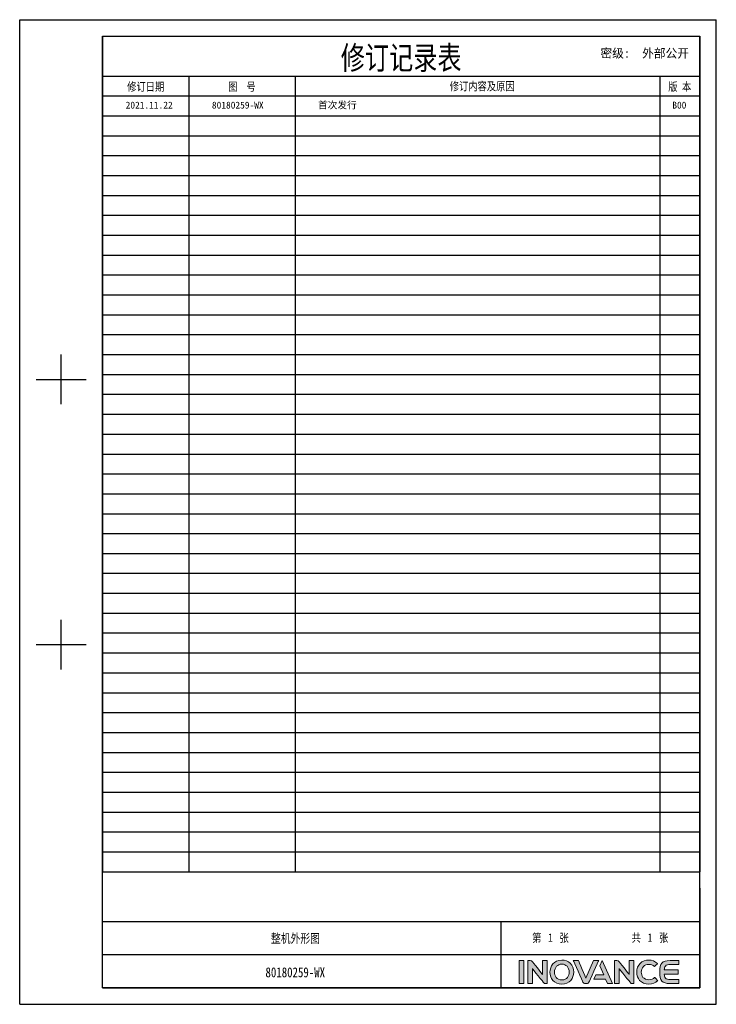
# Model space of a CAD drawing. Header units: millimetres. Extents: x 2423 to 7028, y 909 to 2460.
# Tile 2 of 60: x 3608 to 4705, y 909 to 2460. Entities that reach past the tile are written whole.
import ezdxf
from ezdxf.enums import TextEntityAlignment as Align

# ---------------------------------------------------------------- set-up
doc = ezdxf.new("R2010")
doc.units = ezdxf.units.MM
doc.layers.add('logo-蓝色', color=142, linetype='Continuous')
doc.styles.add('仿宋体', font='STFANGSO.TTF', dxfattribs={"width": 0.8})

# ---------------------------------------------------------------- blocks, each defined once
blk = doc.blocks.new('1')
at = {"layer": 'logo-蓝色'}
h = blk.add_hatch(color=256, dxfattribs=at)
h.dxf.hatch_style = 1
edge = h.paths.add_edge_path()
edge.add_spline(control_points=[(5898.3, 153.2), (5898.3, 153.2), (5904.9, 153.2), (5904.9, 153.2), (5904.9, 153.2), (5904.9, 153.2), (5904.9, 186.6), (5904.9, 186.6), (5904.9, 186.6), (5904.9, 186.6), (5898.3, 186.6), (5898.3, 186.6), (5898.3, 186.6), (5898.3, 186.6), (5898.3, 153.2), (5898.3, 153.2)], knot_values=[0, 0, 0, 0, 0.25, 0.25, 0.25, 0.25, 0.5, 0.5, 0.5, 0.5, 0.75, 0.75, 0.75, 0.75, 1, 1, 1, 1], degree=3, periodic=0)
h = blk.add_hatch(color=256, dxfattribs=at)
h.dxf.hatch_style = 1
edge = h.paths.add_edge_path()
edge.add_spline(control_points=[(5932, 186.7), (5932, 186.7), (5932, 166.6), (5932, 166.6), (5932, 166.6), (5932, 166.6), (5917.3, 185.2), (5917.3, 185.2), (5917.3, 185.2), (5916.6, 186.1), (5915.6, 186.6), (5914.4, 186.6), (5914.4, 186.6), (5914.4, 186.6), (5910.8, 186.6), (5910.8, 186.6), (5910.8, 186.6), (5910.8, 186.6), (5910.8, 153.2), (5910.8, 153.2), (5910.8, 153.2), (5910.8, 153.2), (5917.4, 153.2), (5917.4, 153.2), (5917.4, 153.2), (5917.4, 153.2), (5917.4, 175.1), (5917.4, 175.1), (5917.4, 175.1), (5917.4, 175.1), (5934, 154.2), (5934, 154.2), (5934, 154.2), (5934.5, 153.6), (5935.2, 153.2), (5936, 153.2), (5936, 153.2), (5936, 153.2), (5938.7, 153.2), (5938.7, 153.2), (5938.7, 153.2), (5938.7, 153.2), (5938.7, 186.7), (5938.7, 186.7), (5938.7, 186.7), (5938.7, 186.7), (5932, 186.7), (5932, 186.7)], knot_values=[0, 0, 0, 0, 0.083333, 0.083333, 0.083333, 0.083333, 0.166667, 0.166667, 0.166667, 0.166667, 0.25, 0.25, 0.25, 0.25, 0.333333, 0.333333, 0.333333, 0.333333, 0.416667, 0.416667, 0.416667, 0.416667, 0.5, 0.5, 0.5, 0.5, 0.583333, 0.583333, 0.583333, 0.583333, 0.666667, 0.666667, 0.666667, 0.666667, 0.75, 0.75, 0.75, 0.75, 0.833333, 0.833333, 0.833333, 0.833333, 0.916667, 0.916667, 0.916667, 0.916667, 1, 1, 1, 1], degree=3, periodic=0)
h = blk.add_hatch(color=256, dxfattribs=at)
h.dxf.hatch_style = 1
edge = h.paths.add_edge_path(flags=16)
edge.add_spline(control_points=[(5952.6, 178.4), (5954.5, 180.3), (5957, 181.3), (5960.1, 181.3), (5960.1, 181.3), (5963.2, 181.3), (5965.7, 180.3), (5967.6, 178.4), (5967.6, 178.4), (5969.6, 176.3), (5970.8, 173.1), (5970.7, 169.7), (5970.7, 169.7), (5970.6, 164.4), (5967.8, 158.6), (5960.1, 158.6), (5960.1, 158.6), (5952.5, 158.6), (5949.6, 164.3), (5949.5, 169.7), (5949.5, 169.7), (5949.4, 173), (5950.5, 176.2), (5952.6, 178.4)], knot_values=[0, 0, 0, 0, 0.166667, 0.166667, 0.166667, 0.166667, 0.333333, 0.333333, 0.333333, 0.333333, 0.5, 0.5, 0.5, 0.5, 0.666667, 0.666667, 0.666667, 0.666667, 0.833333, 0.833333, 0.833333, 0.833333, 1, 1, 1, 1], degree=3, periodic=0)
edge = h.paths.add_edge_path()
edge.add_spline(control_points=[(5960.1, 187.3), (5948.3, 187.3), (5942.9, 178.2), (5942.9, 169.7), (5942.9, 169.7), (5942.9, 165.1), (5944.4, 160.9), (5947.1, 157.9), (5947.1, 157.9), (5950.2, 154.4), (5954.7, 152.5), (5960.1, 152.5), (5960.1, 152.5), (5965.5, 152.5), (5970, 154.4), (5973.1, 157.9), (5973.1, 157.9), (5975.7, 161), (5977.2, 165.2), (5977.3, 169.8), (5977.3, 169.8), (5977.3, 174.7), (5975.5, 179.4), (5972.3, 182.6), (5972.3, 182.6), (5969.3, 185.7), (5965, 187.3), (5960.1, 187.3)], knot_values=[0, 0, 0, 0, 0.142857, 0.142857, 0.142857, 0.142857, 0.285714, 0.285714, 0.285714, 0.285714, 0.428571, 0.428571, 0.428571, 0.428571, 0.571429, 0.571429, 0.571429, 0.571429, 0.714286, 0.714286, 0.714286, 0.714286, 0.857143, 0.857143, 0.857143, 0.857143, 1, 1, 1, 1], degree=3, periodic=0)
h = blk.add_hatch(color=256, dxfattribs=at)
h.dxf.hatch_style = 1
edge = h.paths.add_edge_path()
edge.add_spline(control_points=[(6006, 186.6), (6006, 186.6), (5995, 161.1), (5995, 161.1), (5995, 161.1), (5995, 161.1), (5984.1, 186.6), (5984.1, 186.6), (5984.1, 186.6), (5984.1, 186.6), (5976.7, 186.6), (5976.7, 186.6), (5976.7, 186.6), (5976.7, 186.6), (5990.7, 155.4), (5990.7, 155.4), (5990.7, 155.4), (5991.3, 154.1), (5992.5, 153.2), (5994, 153.2), (5994, 153.2), (5994, 153.2), (5994, 153.2), (5994, 153.2), (5994, 153.2), (5994, 153.2), (5996.1, 153.2), (5996.1, 153.2), (5996.1, 153.2), (5996.1, 153.2), (5996.1, 153.2), (5996.1, 153.2), (5996.1, 153.2), (5997.5, 153.2), (5998.8, 154.1), (5999.4, 155.4), (5999.4, 155.4), (5999.4, 155.4), (6013.4, 186.6), (6013.4, 186.6), (6013.4, 186.6), (6013.4, 186.6), (6006, 186.6), (6006, 186.6)], knot_values=[0, 0, 0, 0, 0.090909, 0.090909, 0.090909, 0.090909, 0.181818, 0.181818, 0.181818, 0.181818, 0.272727, 0.272727, 0.272727, 0.272727, 0.363636, 0.363636, 0.363636, 0.363636, 0.454545, 0.454545, 0.454545, 0.454545, 0.545455, 0.545455, 0.545455, 0.545455, 0.636364, 0.636364, 0.636364, 0.636364, 0.727273, 0.727273, 0.727273, 0.727273, 0.818182, 0.818182, 0.818182, 0.818182, 0.909091, 0.909091, 0.909091, 0.909091, 1, 1, 1, 1], degree=3, periodic=0)
h = blk.add_hatch(color=256, dxfattribs=at)
h.dxf.hatch_style = 1
edge = h.paths.add_edge_path()
edge.add_spline(control_points=[(6018.5, 186.6), (6018.5, 186.6), (6015.1, 178.9), (6015.1, 178.9), (6015.1, 178.9), (6015.1, 178.9), (6020.8, 165.7), (6020.8, 165.7), (6020.8, 165.7), (6020.8, 165.7), (6009.1, 165.7), (6009.1, 165.7), (6009.1, 165.7), (6009.1, 165.7), (6006.3, 159.5), (6006.3, 159.5), (6006.3, 159.5), (6006.3, 159.5), (6023.5, 159.5), (6023.5, 159.5), (6023.5, 159.5), (6023.5, 159.5), (6026.3, 153.2), (6026.3, 153.2), (6026.3, 153.2), (6026.3, 153.2), (6033.5, 153.2), (6033.5, 153.2), (6033.5, 153.2), (6033.5, 153.2), (6018.5, 186.6), (6018.5, 186.6)], knot_values=[0, 0, 0, 0, 0.125, 0.125, 0.125, 0.125, 0.25, 0.25, 0.25, 0.25, 0.375, 0.375, 0.375, 0.375, 0.5, 0.5, 0.5, 0.5, 0.625, 0.625, 0.625, 0.625, 0.75, 0.75, 0.75, 0.75, 0.875, 0.875, 0.875, 0.875, 1, 1, 1, 1], degree=3, periodic=0)
h = blk.add_hatch(color=256, dxfattribs=at)
h.dxf.hatch_style = 1
edge = h.paths.add_edge_path()
edge.add_spline(control_points=[(6057.5, 186.7), (6057.5, 186.7), (6057.5, 166.6), (6057.5, 166.6), (6057.5, 166.6), (6057.5, 166.6), (6042.8, 185.2), (6042.8, 185.2), (6042.8, 185.2), (6042.1, 186.1), (6041.1, 186.6), (6039.9, 186.6), (6039.9, 186.6), (6039.9, 186.6), (6036.3, 186.6), (6036.3, 186.6), (6036.3, 186.6), (6036.3, 186.6), (6036.3, 153.2), (6036.3, 153.2), (6036.3, 153.2), (6036.3, 153.2), (6042.9, 153.2), (6042.9, 153.2), (6042.9, 153.2), (6042.9, 153.2), (6042.9, 175.1), (6042.9, 175.1), (6042.9, 175.1), (6042.9, 175.1), (6059.5, 154.2), (6059.5, 154.2), (6059.5, 154.2), (6060, 153.6), (6060.7, 153.2), (6061.5, 153.2), (6061.5, 153.2), (6061.5, 153.2), (6064.1, 153.2), (6064.1, 153.2), (6064.1, 153.2), (6064.1, 153.2), (6064.1, 186.7), (6064.1, 186.7), (6064.1, 186.7), (6064.1, 186.7), (6057.5, 186.7), (6057.5, 186.7)], knot_values=[0, 0, 0, 0, 0.083333, 0.083333, 0.083333, 0.083333, 0.166667, 0.166667, 0.166667, 0.166667, 0.25, 0.25, 0.25, 0.25, 0.333333, 0.333333, 0.333333, 0.333333, 0.416667, 0.416667, 0.416667, 0.416667, 0.5, 0.5, 0.5, 0.5, 0.583333, 0.583333, 0.583333, 0.583333, 0.666667, 0.666667, 0.666667, 0.666667, 0.75, 0.75, 0.75, 0.75, 0.833333, 0.833333, 0.833333, 0.833333, 0.916667, 0.916667, 0.916667, 0.916667, 1, 1, 1, 1], degree=3, periodic=0)
h = blk.add_hatch(color=256, dxfattribs=at)
h.dxf.hatch_style = 1
edge = h.paths.add_edge_path()
edge.add_spline(control_points=[(6094.3, 162.1), (6092.3, 160), (6089.2, 158.8), (6086.2, 158.8), (6086.2, 158.8), (6078, 158.8), (6075.1, 164.4), (6075, 169.8), (6075, 169.8), (6075, 172.9), (6076.1, 175.9), (6078.2, 178), (6078.2, 178), (6080.1, 179.9), (6082.9, 181), (6086.2, 181), (6086.2, 181), (6089.2, 181), (6092, 179.9), (6094, 177.9), (6094, 177.9), (6094, 177.9), (6094.1, 177.8), (6094.1, 177.8), (6094.1, 177.8), (6094.1, 177.8), (6098.6, 182.1), (6098.6, 182.1), (6098.6, 182.1), (6098.6, 182.1), (6098.4, 182.2), (6098.4, 182.2), (6098.4, 182.2), (6095.1, 185.6), (6090.8, 187.3), (6086.2, 187.3), (6086.2, 187.3), (6081, 187.3), (6076.6, 185.7), (6073.4, 182.5), (6073.4, 182.5), (6070.3, 179.3), (6068.5, 174.7), (6068.5, 169.7), (6068.5, 169.7), (6068.5, 165.1), (6070, 160.9), (6072.7, 157.9), (6072.7, 157.9), (6075.8, 154.4), (6080.5, 152.5), (6086.2, 152.5), (6086.2, 152.5), (6091.2, 152.5), (6095.6, 154.2), (6098.9, 157.5), (6098.9, 157.5), (6098.9, 157.5), (6099, 157.6), (6099, 157.6), (6099, 157.6), (6099, 157.6), (6094.5, 162.2), (6094.5, 162.2), (6094.5, 162.2), (6094.5, 162.2), (6094.3, 162.1), (6094.3, 162.1)], knot_values=[0, 0, 0, 0, 0.058824, 0.058824, 0.058824, 0.058824, 0.117647, 0.117647, 0.117647, 0.117647, 0.176471, 0.176471, 0.176471, 0.176471, 0.235294, 0.235294, 0.235294, 0.235294, 0.294118, 0.294118, 0.294118, 0.294118, 0.352941, 0.352941, 0.352941, 0.352941, 0.411765, 0.411765, 0.411765, 0.411765, 0.470588, 0.470588, 0.470588, 0.470588, 0.529412, 0.529412, 0.529412, 0.529412, 0.588235, 0.588235, 0.588235, 0.588235, 0.647059, 0.647059, 0.647059, 0.647059, 0.705882, 0.705882, 0.705882, 0.705882, 0.764706, 0.764706, 0.764706, 0.764706, 0.823529, 0.823529, 0.823529, 0.823529, 0.882353, 0.882353, 0.882353, 0.882353, 0.941176, 0.941176, 0.941176, 0.941176, 1, 1, 1, 1], degree=3, periodic=0)
h = blk.add_hatch(color=256, dxfattribs=at)
h.dxf.hatch_style = 1
edge = h.paths.add_edge_path()
edge.add_spline(control_points=[(6116.9, 180.8), (6116.9, 180.8), (6129.4, 180.8), (6129.4, 180.8), (6129.4, 180.8), (6129.4, 180.8), (6129.4, 186.6), (6129.4, 186.6), (6129.4, 186.6), (6129.4, 186.6), (6116.7, 186.6), (6116.7, 186.6), (6116.7, 186.6), (6105.1, 186.6), (6101.9, 182.2), (6101.9, 170.3), (6101.9, 170.3), (6101.9, 170.3), (6101.9, 169.9), (6101.9, 169.9), (6101.9, 169.9), (6101.9, 169.9), (6101.9, 169.9), (6101.9, 169.9), (6101.9, 169.9), (6101.9, 169.9), (6101.9, 169.9), (6101.9, 169.9), (6101.9, 169.9), (6101.9, 169.9), (6101.9, 169.9), (6101.9, 169.9), (6101.9, 169.9), (6101.9, 169.9), (6101.9, 169.5), (6101.9, 169.5), (6101.9, 169.5), (6101.9, 157.7), (6105.1, 153.2), (6116.7, 153.2), (6116.7, 153.2), (6116.7, 153.2), (6129.4, 153.2), (6129.4, 153.2), (6129.4, 153.2), (6129.4, 153.2), (6129.4, 159), (6129.4, 159), (6129.4, 159), (6129.4, 159), (6116.9, 159), (6116.9, 159), (6116.9, 159), (6113.8, 159), (6111.5, 159.6), (6110.1, 161.2), (6110.1, 161.2), (6109, 162.5), (6108.5, 164.5), (6108.3, 166.8), (6108.3, 166.8), (6108.3, 166.8), (6128.3, 166.8), (6128.3, 166.8), (6128.3, 166.8), (6128.3, 166.8), (6128.3, 169.9), (6128.3, 169.9), (6128.3, 169.9), (6128.3, 169.9), (6128.3, 173), (6128.3, 173), (6128.3, 173), (6128.3, 173), (6108.3, 173), (6108.3, 173), (6108.3, 173), (6108.5, 175.4), (6109, 177.4), (6110.1, 178.7), (6110.1, 178.7), (6111.5, 180.3), (6113.8, 180.8), (6116.9, 180.8)], knot_values=[0, 0, 0, 0, 0.047619, 0.047619, 0.047619, 0.047619, 0.095238, 0.095238, 0.095238, 0.095238, 0.142857, 0.142857, 0.142857, 0.142857, 0.190476, 0.190476, 0.190476, 0.190476, 0.238095, 0.238095, 0.238095, 0.238095, 0.285714, 0.285714, 0.285714, 0.285714, 0.333333, 0.333333, 0.333333, 0.333333, 0.380952, 0.380952, 0.380952, 0.380952, 0.428571, 0.428571, 0.428571, 0.428571, 0.47619, 0.47619, 0.47619, 0.47619, 0.52381, 0.52381, 0.52381, 0.52381, 0.571429, 0.571429, 0.571429, 0.571429, 0.619048, 0.619048, 0.619048, 0.619048, 0.666667, 0.666667, 0.666667, 0.666667, 0.714286, 0.714286, 0.714286, 0.714286, 0.761905, 0.761905, 0.761905, 0.761905, 0.809524, 0.809524, 0.809524, 0.809524, 0.857143, 0.857143, 0.857143, 0.857143, 0.904762, 0.904762, 0.904762, 0.904762, 0.952381, 0.952381, 0.952381, 0.952381, 1, 1, 1, 1], degree=3, periodic=0)
for p, q in [((5175.4, 1549.2), (6183.7, 1549.2)), ((5175.4, 123.2), (5175.4, 1549.2)), ((6183.7, 123.2), (6183.7, 1549.2)), ((5295.4, 1525.2), (6159.6, 1525.2)), ((5295.4, 147.2), (5295.4, 1525.2)), ((5295.4, 1525.2), (5295.4, 315.3)), ((5295.4, 1525.2), (6159.6, 1525.2)), ((6159.6, 147.2), (6159.6, 1525.2)), ((6159.6, 1525.2), (6159.6, 315.3)), ((5295.4, 1467.6), (6159.6, 1467.6)), ((5295.4, 1438.8), (6159.6, 1438.8)), ((5235.4, 992.3), (5235.4, 1064.3)), ((5199.4, 1028.3), (5271.4, 1028.3)), ((5235.4, 608.2), (5235.4, 680.2)), ((5199.4, 644.2), (5271.4, 644.2)), ((6159.6, 291.3), (6159.6, 147.2)), ((5871.6, 195.2), (6159.6, 195.2)), ((5295.4, 147.2), (6159.6, 147.2)), ((5295.4, 147.2), (6159.6, 147.2)), ((5175.4, 123.2), (6183.7, 123.2))]:
    blk.add_line(p, q)
at = {"color": 2}
for p, q in [((5420.2, 1467.6), (5420.2, 315.3)), ((5573.9, 1467.6), (5573.9, 315.3)), ((6102, 1467.6), (6102, 315.3)), ((5295.4, 1410), (6159.6, 1410)), ((5295.4, 1381.2), (6159.6, 1381.2)), ((5295.4, 1352.4), (6159.6, 1352.4)), ((5295.4, 1323.6), (6159.6, 1323.6)), ((5295.4, 1294.8), (6159.6, 1294.8)), ((5295.4, 1265.9), (6159.6, 1265.9)), ((5295.4, 1237.1), (6159.6, 1237.1)), ((5295.4, 1208.3), (6159.6, 1208.3)), ((5295.4, 1179.5), (6159.6, 1179.5)), ((5295.4, 1150.7), (6159.6, 1150.7)), ((5295.4, 1121.9), (6159.6, 1121.9)), ((5295.4, 1093.1), (6159.6, 1093.1)), ((5295.4, 1064.3), (6159.6, 1064.3)), ((5295.4, 1035.5), (6159.6, 1035.5)), ((5295.4, 1006.7), (6159.6, 1006.7)), ((5295.4, 977.9), (6159.6, 977.9)), ((5295.4, 949.1), (6159.6, 949.1)), ((5295.4, 920.2), (6159.6, 920.2)), ((5295.4, 891.4), (6159.6, 891.4)), ((5295.4, 862.6), (6159.6, 862.6)), ((5295.4, 833.8), (6159.6, 833.8)), ((5295.4, 805), (6159.6, 805)), ((5295.4, 776.2), (6159.6, 776.2)), ((5295.4, 747.4), (6159.6, 747.4)), ((5295.4, 718.6), (6159.6, 718.6)), ((5295.4, 689.8), (6159.6, 689.8)), ((5295.4, 661), (6159.6, 661)), ((5295.4, 632.2), (6159.6, 632.2)), ((5295.4, 603.4), (6159.6, 603.4)), ((5295.4, 574.5), (6159.6, 574.5)), ((5295.4, 545.7), (6159.6, 545.7)), ((5295.4, 516.9), (6159.6, 516.9)), ((5295.4, 488.1), (6159.6, 488.1)), ((5295.4, 459.3), (6159.6, 459.3)), ((5295.4, 430.5), (6159.6, 430.5)), ((5295.4, 401.7), (6159.6, 401.7)), ((5295.4, 372.9), (6159.6, 372.9)), ((5295.4, 344.1), (6159.6, 344.1)), ((5295.4, 315.3), (6159.6, 315.3))]:
    blk.add_line(p, q, dxfattribs=at)
at = {"color": 2, "linetype": 'Continuous'}
for p, q in [((5295.4, 243.3), (6159.6, 243.3)), ((5295.4, 195.2), (5871.6, 195.2)), ((5583.5, 147.2), (5669.9, 147.2)), ((5669.9, 147.2), (5871.6, 147.2)), ((5943.6, 147.2), (6159.6, 147.2))]:
    blk.add_line(p, q, dxfattribs=at)
at = {"linetype": 'Continuous'}
for p, q in [((5871.6, 243.3), (5871.6, 195.2)), ((5871.6, 195.2), (5871.6, 147.2))]:
    blk.add_line(p, q, dxfattribs=at)
at = {"color": 7, "linetype": 'Continuous'}
blk.add_line((6159.6, 147.2), (5295.4, 147.2), dxfattribs=at)
at = {"layer": 'logo-蓝色', "lineweight": 9}
for points, knots in [([(5904.9, 186.6), (5904.9, 186.6), (5904.9, 186.6), (5898.3, 186.6), (5898.3, 186.6)], [0.5, 0.5, 0.5, 0.5, 0.5, 0.75, 0.75, 0.75, 0.75]), ([(5898.3, 186.6), (5898.3, 186.6), (5898.3, 186.6), (5898.3, 153.2), (5898.3, 153.2)], [0.75, 0.75, 0.75, 0.75, 0.75, 1, 1, 1, 1]), ([(5904.9, 153.2), (5904.9, 153.2), (5904.9, 153.2), (5904.9, 186.6), (5904.9, 186.6)], [0.25, 0.25, 0.25, 0.25, 0.25, 0.5, 0.5, 0.5, 0.5]), ([(5914.4, 186.6), (5914.4, 186.6), (5914.4, 186.6), (5910.8, 186.6), (5910.8, 186.6)], [0.25, 0.25, 0.25, 0.25, 0.25000001, 0.33333333, 0.33333333, 0.33333333, 0.33333333]), ([(5910.8, 186.6), (5910.8, 186.6), (5910.8, 186.6), (5910.8, 153.2), (5910.8, 153.2)], [0.33333333, 0.33333333, 0.33333333, 0.33333333, 0.33333334, 0.41666667, 0.41666667, 0.41666667, 0.41666667]), ([(5917.3, 185.2), (5917.3, 185.2), (5916.6, 186.1), (5915.6, 186.6), (5914.4, 186.6)], [0.16666667, 0.16666667, 0.16666667, 0.16666667, 0.16666668, 0.25, 0.25, 0.25, 0.25]), ([(5938.7, 186.7), (5938.7, 186.7), (5938.7, 186.7), (5932, 186.7), (5932, 186.7)], [0.91666667, 0.91666667, 0.91666667, 0.91666667, 0.91666668, 1, 1, 1, 1]), ([(5938.7, 153.2), (5938.7, 153.2), (5938.7, 153.2), (5938.7, 186.7), (5938.7, 186.7)], [0.83333333, 0.83333333, 0.83333333, 0.83333333, 0.83333334, 0.91666667, 0.91666667, 0.91666667, 0.91666667]), ([(5972.3, 182.6), (5972.3, 182.6), (5969.3, 185.7), (5965, 187.3), (5960.1, 187.3)], [0.8571429, 0.8571429, 0.8571429, 0.8571429, 0.8571429, 1, 1, 1, 1]), ([(5984.1, 186.6), (5984.1, 186.6), (5984.1, 186.6), (5976.7, 186.6), (5976.7, 186.6)], [0.18181818, 0.18181818, 0.18181818, 0.18181818, 0.18181819, 0.27272727, 0.27272727, 0.27272727, 0.27272727]), ([(5976.7, 186.6), (5976.7, 186.6), (5976.7, 186.6), (5990.7, 155.4), (5990.7, 155.4)], [0.27272727, 0.27272727, 0.27272727, 0.27272727, 0.27272728, 0.36363636, 0.36363636, 0.36363636, 0.36363636]), ([(5995, 161.1), (5995, 161.1), (5995, 161.1), (5984.1, 186.6), (5984.1, 186.6)], [0.09090909, 0.09090909, 0.09090909, 0.09090909, 0.0909091, 0.18181818, 0.18181818, 0.18181818, 0.18181818]), ([(5999.4, 155.4), (5999.4, 155.4), (5999.4, 155.4), (6013.4, 186.6), (6013.4, 186.6)], [0.81818182, 0.81818182, 0.81818182, 0.81818182, 0.81818183, 0.90909091, 0.90909091, 0.90909091, 0.90909091]), ([(6013.4, 186.6), (6013.4, 186.6), (6013.4, 186.6), (6006, 186.6), (6006, 186.6)], [0.90909091, 0.90909091, 0.90909091, 0.90909091, 0.90909092, 1, 1, 1, 1]), ([(6033.5, 153.2), (6033.5, 153.2), (6033.5, 153.2), (6018.5, 186.6), (6018.5, 186.6)], [0.875, 0.875, 0.875, 0.875, 0.875, 1, 1, 1, 1]), ([(6039.9, 186.6), (6039.9, 186.6), (6039.9, 186.6), (6036.3, 186.6), (6036.3, 186.6)], [0.25, 0.25, 0.25, 0.25, 0.25000001, 0.33333333, 0.33333333, 0.33333333, 0.33333333]), ([(6036.3, 186.6), (6036.3, 186.6), (6036.3, 186.6), (6036.3, 153.2), (6036.3, 153.2)], [0.33333333, 0.33333333, 0.33333333, 0.33333333, 0.33333334, 0.41666667, 0.41666667, 0.41666667, 0.41666667]), ([(6042.8, 185.2), (6042.8, 185.2), (6042.1, 186.1), (6041.1, 186.6), (6039.9, 186.6)], [0.16666667, 0.16666667, 0.16666667, 0.16666667, 0.16666668, 0.25, 0.25, 0.25, 0.25]), ([(6064.1, 186.7), (6064.1, 186.7), (6064.1, 186.7), (6057.5, 186.7), (6057.5, 186.7)], [0.91666667, 0.91666667, 0.91666667, 0.91666667, 0.91666668, 1, 1, 1, 1]), ([(6064.1, 153.2), (6064.1, 153.2), (6064.1, 153.2), (6064.1, 186.7), (6064.1, 186.7)], [0.83333333, 0.83333333, 0.83333333, 0.83333333, 0.83333334, 0.91666667, 0.91666667, 0.91666667, 0.91666667]), ([(6098.4, 182.2), (6098.4, 182.2), (6095.1, 185.6), (6090.8, 187.3), (6086.2, 187.3), (6086.2, 187.3), (6081, 187.3), (6076.6, 185.7), (6073.4, 182.5)], [0.4705882, 0.4705882, 0.4705882, 0.4705882, 0.4705882, 0.5294118, 0.5294118, 0.5294118, 0.5294118, 0.5882353, 0.5882353, 0.5882353, 0.5882353]), ([(6116.7, 186.6), (6116.7, 186.6), (6105.1, 186.6), (6101.9, 182.2), (6101.9, 170.3)], [0.14285714, 0.14285714, 0.14285714, 0.14285714, 0.14285715, 0.19047619, 0.19047619, 0.19047619, 0.19047619]), ([(6129.4, 186.6), (6129.4, 186.6), (6129.4, 186.6), (6116.7, 186.6), (6116.7, 186.6)], [0.0952381, 0.0952381, 0.0952381, 0.0952381, 0.09523811, 0.14285714, 0.14285714, 0.14285714, 0.14285714]), ([(6129.4, 180.8), (6129.4, 180.8), (6129.4, 180.8), (6129.4, 186.6), (6129.4, 186.6)], [0.04761905, 0.04761905, 0.04761905, 0.04761905, 0.04761906, 0.0952381, 0.0952381, 0.0952381, 0.0952381]), ([(5932, 166.6), (5932, 166.6), (5932, 166.6), (5917.3, 185.2), (5917.3, 185.2)], [0.08333333, 0.08333333, 0.08333333, 0.08333333, 0.08333334, 0.16666667, 0.16666667, 0.16666667, 0.16666667]), ([(5917.4, 153.2), (5917.4, 153.2), (5917.4, 153.2), (5917.4, 175.1), (5917.4, 175.1)], [0.5, 0.5, 0.5, 0.5, 0.50000001, 0.58333333, 0.58333333, 0.58333333, 0.58333333]), ([(5917.4, 175.1), (5917.4, 175.1), (5917.4, 175.1), (5934, 154.2), (5934, 154.2)], [0.58333333, 0.58333333, 0.58333333, 0.58333333, 0.58333334, 0.66666667, 0.66666667, 0.66666667, 0.66666667]), ([(5949.5, 169.7), (5949.5, 169.7), (5949.4, 173), (5950.5, 176.2), (5952.6, 178.4)], [0.8333333, 0.8333333, 0.8333333, 0.8333333, 0.8333333, 1, 1, 1, 1]), ([(5960.1, 181.3), (5960.1, 181.3), (5963.2, 181.3), (5965.7, 180.3), (5967.6, 178.4)], [0.1666667, 0.1666667, 0.1666667, 0.1666667, 0.1666667, 0.3333333, 0.3333333, 0.3333333, 0.3333333]), ([(5967.6, 178.4), (5967.6, 178.4), (5969.6, 176.3), (5970.8, 173.1), (5970.7, 169.7)], [0.3333333, 0.3333333, 0.3333333, 0.3333333, 0.3333333, 0.5, 0.5, 0.5, 0.5]), ([(5977.3, 169.8), (5977.3, 169.8), (5977.3, 174.7), (5975.5, 179.4), (5972.3, 182.6)], [0.7142857, 0.7142857, 0.7142857, 0.7142857, 0.7142857, 0.8571429, 0.8571429, 0.8571429, 0.8571429]), ([(6015.1, 178.9), (6015.1, 178.9), (6015.1, 178.9), (6020.8, 165.7), (6020.8, 165.7)], [0.125, 0.125, 0.125, 0.125, 0.125, 0.25, 0.25, 0.25, 0.25]), ([(6057.5, 166.6), (6057.5, 166.6), (6057.5, 166.6), (6042.8, 185.2), (6042.8, 185.2)], [0.08333333, 0.08333333, 0.08333333, 0.08333333, 0.08333334, 0.16666667, 0.16666667, 0.16666667, 0.16666667]), ([(6042.9, 153.2), (6042.9, 153.2), (6042.9, 153.2), (6042.9, 175.1), (6042.9, 175.1)], [0.5, 0.5, 0.5, 0.5, 0.50000001, 0.58333333, 0.58333333, 0.58333333, 0.58333333]), ([(6042.9, 175.1), (6042.9, 175.1), (6042.9, 175.1), (6059.5, 154.2), (6059.5, 154.2)], [0.58333333, 0.58333333, 0.58333333, 0.58333333, 0.58333334, 0.66666667, 0.66666667, 0.66666667, 0.66666667]), ([(6073.4, 182.5), (6073.4, 182.5), (6070.3, 179.3), (6068.5, 174.7), (6068.5, 169.7)], [0.58823529, 0.58823529, 0.58823529, 0.58823529, 0.5882353, 0.64705882, 0.64705882, 0.64705882, 0.64705882]), ([(6075, 169.8), (6075, 169.8), (6075, 172.9), (6076.1, 175.9), (6078.2, 178)], [0.11764706, 0.11764706, 0.11764706, 0.11764706, 0.11764707, 0.17647059, 0.17647059, 0.17647059, 0.17647059]), ([(6078.2, 178), (6078.2, 178), (6080.1, 179.9), (6082.9, 181), (6086.2, 181)], [0.17647059, 0.17647059, 0.17647059, 0.17647059, 0.1764706, 0.23529412, 0.23529412, 0.23529412, 0.23529412]), ([(6086.2, 181), (6086.2, 181), (6089.2, 181), (6092, 179.9), (6094, 177.9)], [0.23529412, 0.23529412, 0.23529412, 0.23529412, 0.23529413, 0.29411765, 0.29411765, 0.29411765, 0.29411765]), ([(6094, 177.9), (6094, 177.9), (6094, 177.9), (6094.1, 177.8), (6094.1, 177.8)], [0.29411765, 0.29411765, 0.29411765, 0.29411765, 0.29411766, 0.35294118, 0.35294118, 0.35294118, 0.35294118]), ([(6094.1, 177.8), (6094.1, 177.8), (6094.1, 177.8), (6098.6, 182.1), (6098.6, 182.1)], [0.35294118, 0.35294118, 0.35294118, 0.35294118, 0.35294119, 0.41176471, 0.41176471, 0.41176471, 0.41176471]), ([(6098.6, 182.1), (6098.6, 182.1), (6098.6, 182.1), (6098.4, 182.2), (6098.4, 182.2)], [0.41176471, 0.41176471, 0.41176471, 0.41176471, 0.41176472, 0.47058824, 0.47058824, 0.47058824, 0.47058824]), ([(6108.3, 173), (6108.3, 173), (6108.5, 175.4), (6109, 177.4), (6110.1, 178.7)], [0.9047619, 0.9047619, 0.9047619, 0.9047619, 0.90476191, 0.95238095, 0.95238095, 0.95238095, 0.95238095]), ([(6128.3, 173), (6128.3, 173), (6128.3, 173), (6108.3, 173), (6108.3, 173)], [0.85714286, 0.85714286, 0.85714286, 0.85714286, 0.85714287, 0.9047619, 0.9047619, 0.9047619, 0.9047619]), ([(6110.1, 178.7), (6110.1, 178.7), (6111.5, 180.3), (6113.8, 180.8), (6116.9, 180.8)], [0.95238095, 0.95238095, 0.95238095, 0.95238095, 0.95238096, 1, 1, 1, 1]), ([(6128.3, 169.9), (6128.3, 169.9), (6128.3, 169.9), (6128.3, 173), (6128.3, 173)], [0.80952381, 0.80952381, 0.80952381, 0.80952381, 0.80952382, 0.85714286, 0.85714286, 0.85714286, 0.85714286]), ([(5942.9, 169.7), (5942.9, 169.7), (5942.9, 165.1), (5944.4, 160.9), (5947.1, 157.9)], [0.1428571, 0.1428571, 0.1428571, 0.1428571, 0.1428572, 0.2857143, 0.2857143, 0.2857143, 0.2857143]), ([(5947.1, 157.9), (5947.1, 157.9), (5950.2, 154.4), (5954.7, 152.5), (5960.1, 152.5)], [0.2857143, 0.2857143, 0.2857143, 0.2857143, 0.2857143, 0.4285714, 0.4285714, 0.4285714, 0.4285714]), ([(5970.7, 169.7), (5970.7, 169.7), (5970.6, 164.4), (5967.8, 158.6), (5960.1, 158.6), (5960.1, 158.6), (5952.5, 158.6), (5949.6, 164.3), (5949.5, 169.7)], [0.5, 0.5, 0.5, 0.5, 0.5, 0.6666667, 0.6666667, 0.6666667, 0.6666667, 0.8333333, 0.8333333, 0.8333333, 0.8333333]), ([(5960.1, 152.5), (5960.1, 152.5), (5965.5, 152.5), (5970, 154.4), (5973.1, 157.9)], [0.4285714, 0.4285714, 0.4285714, 0.4285714, 0.4285714, 0.5714286, 0.5714286, 0.5714286, 0.5714286]), ([(5973.1, 157.9), (5973.1, 157.9), (5975.7, 161), (5977.2, 165.2), (5977.3, 169.8)], [0.5714286, 0.5714286, 0.5714286, 0.5714286, 0.5714286, 0.7142857, 0.7142857, 0.7142857, 0.7142857]), ([(6009.1, 165.7), (6009.1, 165.7), (6009.1, 165.7), (6006.3, 159.5), (6006.3, 159.5)], [0.375, 0.375, 0.375, 0.375, 0.375, 0.5, 0.5, 0.5, 0.5]), ([(6006.3, 159.5), (6006.3, 159.5), (6006.3, 159.5), (6023.5, 159.5), (6023.5, 159.5)], [0.5, 0.5, 0.5, 0.5, 0.5, 0.625, 0.625, 0.625, 0.625]), ([(6020.8, 165.7), (6020.8, 165.7), (6020.8, 165.7), (6009.1, 165.7), (6009.1, 165.7)], [0.25, 0.25, 0.25, 0.25, 0.25, 0.375, 0.375, 0.375, 0.375]), ([(6023.5, 159.5), (6023.5, 159.5), (6023.5, 159.5), (6026.3, 153.2), (6026.3, 153.2)], [0.625, 0.625, 0.625, 0.625, 0.625, 0.75, 0.75, 0.75, 0.75]), ([(6068.5, 169.7), (6068.5, 169.7), (6068.5, 165.1), (6070, 160.9), (6072.7, 157.9)], [0.64705882, 0.64705882, 0.64705882, 0.64705882, 0.64705883, 0.70588235, 0.70588235, 0.70588235, 0.70588235]), ([(6072.7, 157.9), (6072.7, 157.9), (6075.8, 154.4), (6080.5, 152.5), (6086.2, 152.5), (6086.2, 152.5), (6091.2, 152.5), (6095.6, 154.2), (6098.9, 157.5)], [0.7058824, 0.7058824, 0.7058824, 0.7058824, 0.7058824, 0.7647059, 0.7647059, 0.7647059, 0.7647059, 0.8235294, 0.8235294, 0.8235294, 0.8235294]), ([(6094.3, 162.1), (6092.3, 160), (6089.2, 158.8), (6086.2, 158.8), (6086.2, 158.8), (6078, 158.8), (6075.1, 164.4), (6075, 169.8)], [0, 0, 0, 0, 0.0588235, 0.0588235, 0.0588235, 0.0588235, 0.1176471, 0.1176471, 0.1176471, 0.1176471]), ([(6094.5, 162.2), (6094.5, 162.2), (6094.5, 162.2), (6094.3, 162.1), (6094.3, 162.1)], [0.94117647, 0.94117647, 0.94117647, 0.94117647, 0.94117648, 1, 1, 1, 1]), ([(6099, 157.6), (6099, 157.6), (6099, 157.6), (6094.5, 162.2), (6094.5, 162.2)], [0.88235294, 0.88235294, 0.88235294, 0.88235294, 0.88235295, 0.94117647, 0.94117647, 0.94117647, 0.94117647]), ([(6098.9, 157.5), (6098.9, 157.5), (6098.9, 157.5), (6099, 157.6), (6099, 157.6)], [0.82352941, 0.82352941, 0.82352941, 0.82352941, 0.82352942, 0.88235294, 0.88235294, 0.88235294, 0.88235294]), ([(6101.9, 170.3), (6101.9, 170.3), (6101.9, 170.3), (6101.9, 169.9), (6101.9, 169.9)], [0.19047619, 0.19047619, 0.19047619, 0.19047619, 0.1904762, 0.23809524, 0.23809524, 0.23809524, 0.23809524]), ([(6101.9, 169.9), (6101.9, 169.9), (6101.9, 169.9), (6101.9, 169.9), (6101.9, 169.9)], [0.23809524, 0.23809524, 0.23809524, 0.23809524, 0.23809525, 0.28571429, 0.28571429, 0.28571429, 0.28571429]), ([(6101.9, 169.9), (6101.9, 169.9), (6101.9, 169.9), (6101.9, 169.9), (6101.9, 169.9)], [0.28571429, 0.28571429, 0.28571429, 0.28571429, 0.2857143, 0.33333333, 0.33333333, 0.33333333, 0.33333333]), ([(6101.9, 169.9), (6101.9, 169.9), (6101.9, 169.9), (6101.9, 169.9), (6101.9, 169.9)], [0.33333333, 0.33333333, 0.33333333, 0.33333333, 0.33333334, 0.38095238, 0.38095238, 0.38095238, 0.38095238]), ([(6101.9, 169.9), (6101.9, 169.9), (6101.9, 169.9), (6101.9, 169.5), (6101.9, 169.5)], [0.38095238, 0.38095238, 0.38095238, 0.38095238, 0.38095239, 0.42857143, 0.42857143, 0.42857143, 0.42857143]), ([(6101.9, 169.5), (6101.9, 169.5), (6101.9, 157.7), (6105.1, 153.2), (6116.7, 153.2)], [0.42857143, 0.42857143, 0.42857143, 0.42857143, 0.42857144, 0.47619048, 0.47619048, 0.47619048, 0.47619048]), ([(6110.1, 161.2), (6110.1, 161.2), (6109, 162.5), (6108.5, 164.5), (6108.3, 166.8)], [0.66666667, 0.66666667, 0.66666667, 0.66666667, 0.66666668, 0.71428571, 0.71428571, 0.71428571, 0.71428571]), ([(6108.3, 166.8), (6108.3, 166.8), (6108.3, 166.8), (6128.3, 166.8), (6128.3, 166.8)], [0.71428571, 0.71428571, 0.71428571, 0.71428571, 0.71428572, 0.76190476, 0.76190476, 0.76190476, 0.76190476]), ([(6129.4, 159), (6129.4, 159), (6129.4, 159), (6116.9, 159), (6116.9, 159), (6116.9, 159), (6113.8, 159), (6111.5, 159.6), (6110.1, 161.2)], [0.57142857, 0.57142857, 0.57142857, 0.57142857, 0.57142858, 0.61904762, 0.61904762, 0.61904762, 0.61904763, 0.66666667, 0.66666667, 0.66666667, 0.66666667]), ([(6128.3, 166.8), (6128.3, 166.8), (6128.3, 166.8), (6128.3, 169.9), (6128.3, 169.9)], [0.76190476, 0.76190476, 0.76190476, 0.76190476, 0.76190477, 0.80952381, 0.80952381, 0.80952381, 0.80952381]), ([(6129.4, 153.2), (6129.4, 153.2), (6129.4, 153.2), (6129.4, 159), (6129.4, 159)], [0.52380952, 0.52380952, 0.52380952, 0.52380952, 0.52380953, 0.57142857, 0.57142857, 0.57142857, 0.57142857]), ([(5910.8, 153.2), (5910.8, 153.2), (5910.8, 153.2), (5917.4, 153.2), (5917.4, 153.2)], [0.41666667, 0.41666667, 0.41666667, 0.41666667, 0.41666668, 0.5, 0.5, 0.5, 0.5]), ([(5934, 154.2), (5934, 154.2), (5934.5, 153.6), (5935.2, 153.2), (5936, 153.2)], [0.66666667, 0.66666667, 0.66666667, 0.66666667, 0.66666668, 0.75, 0.75, 0.75, 0.75]), ([(5936, 153.2), (5936, 153.2), (5936, 153.2), (5938.7, 153.2), (5938.7, 153.2)], [0.75, 0.75, 0.75, 0.75, 0.75000001, 0.83333333, 0.83333333, 0.83333333, 0.83333333]), ([(5990.7, 155.4), (5990.7, 155.4), (5991.3, 154.1), (5992.5, 153.2), (5994, 153.2)], [0.36363636, 0.36363636, 0.36363636, 0.36363636, 0.36363637, 0.45454545, 0.45454545, 0.45454545, 0.45454545]), ([(5994, 153.2), (5994, 153.2), (5994, 153.2), (5994, 153.2), (5994, 153.2)], [0.45454545, 0.45454545, 0.45454545, 0.45454545, 0.45454546, 0.54545455, 0.54545455, 0.54545455, 0.54545455]), ([(5994, 153.2), (5994, 153.2), (5994, 153.2), (5996.1, 153.2), (5996.1, 153.2)], [0.54545455, 0.54545455, 0.54545455, 0.54545455, 0.54545456, 0.63636364, 0.63636364, 0.63636364, 0.63636364]), ([(5996.1, 153.2), (5996.1, 153.2), (5997.5, 153.2), (5998.8, 154.1), (5999.4, 155.4)], [0.72727273, 0.72727273, 0.72727273, 0.72727273, 0.72727274, 0.81818182, 0.81818182, 0.81818182, 0.81818182]), ([(5996.1, 153.2), (5996.1, 153.2), (5996.1, 153.2), (5996.1, 153.2), (5996.1, 153.2)], [0.63636364, 0.63636364, 0.63636364, 0.63636364, 0.63636365, 0.72727273, 0.72727273, 0.72727273, 0.72727273]), ([(6026.3, 153.2), (6026.3, 153.2), (6026.3, 153.2), (6033.5, 153.2), (6033.5, 153.2)], [0.75, 0.75, 0.75, 0.75, 0.75, 0.875, 0.875, 0.875, 0.875]), ([(6036.3, 153.2), (6036.3, 153.2), (6036.3, 153.2), (6042.9, 153.2), (6042.9, 153.2)], [0.41666667, 0.41666667, 0.41666667, 0.41666667, 0.41666668, 0.5, 0.5, 0.5, 0.5]), ([(6059.5, 154.2), (6059.5, 154.2), (6060, 153.6), (6060.7, 153.2), (6061.5, 153.2)], [0.66666667, 0.66666667, 0.66666667, 0.66666667, 0.66666668, 0.75, 0.75, 0.75, 0.75]), ([(6061.5, 153.2), (6061.5, 153.2), (6061.5, 153.2), (6064.1, 153.2), (6064.1, 153.2)], [0.75, 0.75, 0.75, 0.75, 0.75000001, 0.83333333, 0.83333333, 0.83333333, 0.83333333]), ([(6116.7, 153.2), (6116.7, 153.2), (6116.7, 153.2), (6129.4, 153.2), (6129.4, 153.2)], [0.47619048, 0.47619048, 0.47619048, 0.47619048, 0.47619049, 0.52380952, 0.52380952, 0.52380952, 0.52380952])]:
    blk.add_open_spline(points, degree=3, knots=knots, dxfattribs=at)
for points in [[(5932, 186.7), (5932, 186.7), (5932, 166.6), (5932, 166.6)], [(5960.1, 187.3), (5948.3, 187.3), (5942.9, 178.2), (5942.9, 169.7)], [(6006, 186.6), (6006, 186.6), (5995, 161.1), (5995, 161.1)], [(6018.5, 186.6), (6018.5, 186.6), (6015.1, 178.9), (6015.1, 178.9)], [(6057.5, 186.7), (6057.5, 186.7), (6057.5, 166.6), (6057.5, 166.6)], [(5952.6, 178.4), (5954.5, 180.3), (5957, 181.3), (5960.1, 181.3)], [(6116.9, 180.8), (6116.9, 180.8), (6129.4, 180.8), (6129.4, 180.8)], [(5898.3, 153.2), (5898.3, 153.2), (5904.9, 153.2), (5904.9, 153.2)]]:
    blk.add_open_spline(points, degree=3, dxfattribs=at)
at = {"color": 2, "width": 0.8}
for s, height, p in [('修订记录表', 33.61, (5727.5, 1477.2)), ('修订日期', 12, (5357.8, 1446.1)), ('图  号', 12, (5497.1, 1446.1)), ('版 本', 12, (6130.8, 1446.1))]:
    blk.add_text(s, height=height, dxfattribs=at).set_placement(p, align=Align.CENTER)
blk.add_text('密级:  外部公开', height=13).set_placement((6016.1, 1494.2))
blk.add_text('修订内容及原因', height=12, dxfattribs=at).set_placement((5844.8, 1453.2), align=Align.MIDDLE)
at = {"color": 2, "linetype": 'Continuous', "width": 0.8}
for s, p in [('第    张', (5943.6, 219.8)), ('共    张', (6087.6, 219.8))]:
    blk.add_text(s, height=12, dxfattribs=at).set_placement(p, align=Align.MIDDLE)
at = {"width": 0.8}
blk.add_text('整机外形图', height=13.12, dxfattribs=at).set_placement((5539.1, 212.2))
at = {"linetype": 'Continuous', "lineweight": 0, "ltscale": 0.3, "style": '仿宋体', "width": 0.8}
for tag, height, p in [('编号', 38.4, (4637.9, 936.4)), ('版本', 38.4, (4637.9, 843)), ('编号', 14.4, (5574.2, 169.5))]:
    blk.add_attdef(tag, text='', height=height, dxfattribs=at).set_placement(p, align=Align.MIDDLE)
at = {"linetype": 'Continuous', "lineweight": 0, "ltscale": 0.3, "width": 0.8}
for tag, p in [('当前页', (5943.6, 219.8)), ('总页数', (6087.6, 219.8))]:
    blk.add_attdef(tag, text='', height=12, dxfattribs=at).set_placement(p, align=Align.MIDDLE)

msp = doc.modelspace()

# ---------------------------------------------------------------- block references
ref = msp.add_blockref('1', (-2022.45, 774.9), dxfattribs=dict(xscale=1.088, yscale=1.088, zscale=1.088))
ref.add_attrib('编号', '80180259-WX', dxfattribs={"linetype": 'Continuous', "lineweight": 0, "ltscale": 0.3, "height": 15.6672, "style": '仿宋体', "width": 0.8}).set_placement((4042.32, 959.26), align=Align.MIDDLE)
ref.add_attrib('当前页', '1', dxfattribs={"linetype": 'Continuous', "lineweight": 0, "ltscale": 0.3, "height": 13.06, "width": 0.8}).set_placement((4444.18, 1014.05), align=Align.MIDDLE)
ref.add_attrib('总页数', '1', dxfattribs={"linetype": 'Continuous', "lineweight": 0, "ltscale": 0.3, "height": 13.06, "width": 0.8}).set_placement((4600.89, 1014.05), align=Align.MIDDLE)

# ---------------------------------------------------------------- texts
at = {"char_height": 10.88, "attachment_point": 1}
for s, width, insert in [('2021.11.22', 72.2933, (3775.25, 2331.31)), ('80180259-WX', 72.2933, (3911.07, 2331.31)), ('首次发行', 72.2933, (4078.24, 2331.31)), ('B00', 23.6117, (4636.09, 2331.31))]:
    msp.add_mtext_dynamic_manual_height_columns(s, width=width, gutter_width=12.5, heights=[0], dxfattribs=dict(at, insert=insert))

doc.saveas('drawing.dxf')
